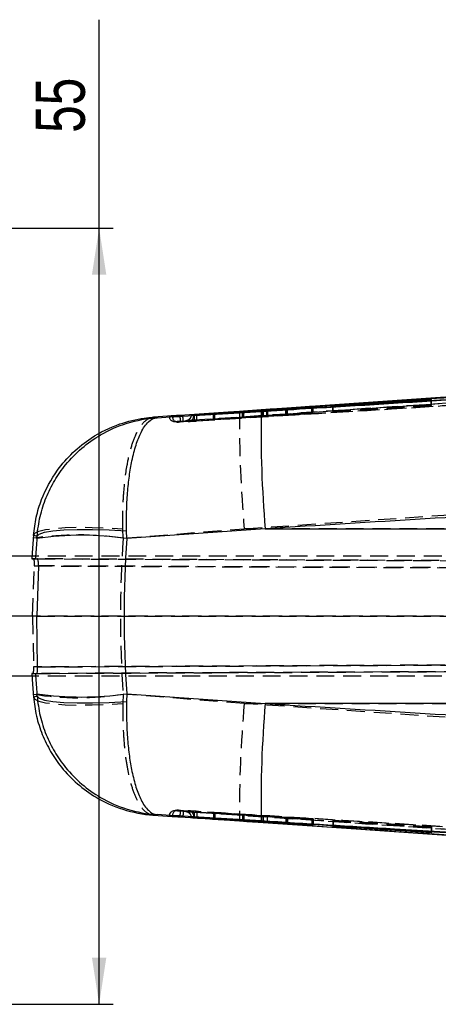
# Model space of a CAD drawing. Extents: x 33 to 413, y 8 to 289.
# Tile 2 of 23: x 127 to 157, y 26 to 96. Entities that reach past the tile are written whole.
import ezdxf

# ---------------------------------------------------------------- set-up
doc = ezdxf.new("R2010")
doc.units = 0
doc.linetypes.add('HIDDEN', pattern=[1.905, 1.27, -0.635])
doc.layers.get('0').update_dxf_attribs({"linetype": 'CONTINUOUS'})
doc.styles.add('SLDTEXTSTYLE0', font='TXT', dxfattribs={"width": 0.75})
doc.dimstyles.new('SLDDIMSTYLE5', dxfattribs={"dimtxt": 3.5, "dimasz": 3.302, "dimexe": 0, "dimexo": 0.0625, "dimgap": 0.875, "dimtad": 1, "dimdec": 1, "dimrnd": 1e-09, "dimzin": 12, "dimtxsty": 'SLDTEXTSTYLE0', "dimsah": 1, "dimcen": 0.09, "dimazin": 3, "dimtfac": 1, "dimtofl": 0, "dimtmove": 0, "dimatfit": 3, "dimtolj": 1, "dimtzin": 12})

# ---------------------------------------------------------------- blocks, each defined once
blk = doc.blocks.new('_D_9')
at = {"color": 179, "linetype": 'CONTINUOUS'}
for p, q in [((133.032, 81.092), (133.032, 95.851)), ((100.965, 81.092), (134.032, 81.092)), ((133.032, 26.093), (133.032, 81.092)), ((100.965, 26.093), (134.032, 26.093))]:
    blk.add_line(p, q, dxfattribs=at)
for points in [[(133.032, 81.092), (132.524, 77.79), (133.54, 77.79)], [(133.032, 26.093), (133.54, 29.395), (132.524, 29.395)]]:
    blk.add_solid(points, dxfattribs=at)
at = {"color": 179, "linetype": 'CONTINUOUS', "insert": (128.52, 87.835, 50.091), "char_height": 3.5, "attachment_point": 1, "rotation": 90, "style": 'SLDTEXTSTYLE0'}
blk.add_mtext('55', dxfattribs=at)

msp = doc.modelspace()

# ---------------------------------------------------------------- linework, layer by layer
at = {"color": 7, "linetype": 'CONTINUOUS'}
for p, q in [((157.5798, 69.096), (143.2839, 68.1228)), ((148.122, 68.4134), (144.9242, 68.1863)), ((144.9873, 68.176), (148.2078, 68.3647)), ((146.3841, 68.2748), (148.146, 68.3993)), ((148.1842, 68.3777), (146.388, 68.2721)), ((148.146, 68.3993), (148.122, 68.4134)), ((148.122, 68.3976), (148.122, 68.4134)), ((148.2078, 68.3647), (148.1842, 68.3777)), ((148.1842, 68.3633), (148.1842, 68.3777)), ((156.5825, 68.9417), (149.609, 68.4887)), ((149.609, 68.4887), (149.6298, 68.4759)), ((149.6298, 68.4759), (156.6033, 68.9245)), ((156.6033, 68.9245), (156.5825, 68.9417)), ((156.5825, 68.9231), (156.5825, 68.9417)), ((138.2146, 67.7784), (136.892, 67.6884)), ((137.1401, 67.6522), (138.4082, 67.7302)), ((139.5514, 67.8354), (139.5446, 67.7956)), ((139.5513, 67.8618), (139.5513, 67.8618)), ((139.7542, 67.8192), (139.5514, 67.8618)), ((139.5514, 67.8618), (139.5514, 67.8354)), ((139.5514, 67.8354), (139.5514, 67.8354)), ((139.7343, 67.8751), (139.7537, 67.8764)), ((139.9525, 67.8291), (139.9522, 67.829)), ((139.9525, 67.8307), (139.9525, 67.8291)), ((144.6226, 68.1667), (141.1459, 67.954)), ((141.1459, 67.954), (141.1704, 67.9453)), ((141.1704, 67.9453), (143.1914, 68.0685)), ((143.1958, 68.0663), (141.2121, 67.931)), ((141.2121, 67.931), (141.2375, 67.9226)), ((141.2375, 67.9226), (144.6855, 68.1567)), ((143.2839, 68.1228), (142.9799, 68.102)), ((143.2939, 68.0622), (143.2939, 68.0736)), ((143.2971, 68.0624), (143.2971, 68.0739)), ((146.2852, 68.267), (146.2852, 68.2521)), ((146.388, 68.2581), (146.388, 68.2721)), ((128.3757, 59.3177), (128.3593, 59.1145)), ((134.9878, 59.0917), (134.9767, 59.6285)), ((144.8088, 59.7851), (134.9878, 59.0917)), ((144.8088, 59.7851), (202.9569, 59.7851)), ((128.6143, 59.0917), (128.6271, 59.2571)), ((128.5866, 57.8427), (126.5323, 57.8427)), ((128.5999, 57.6539), (128.645, 57.6537)), ((128.7315, 57.1533), (128.6224, 53.5927)), ((128.6702, 53.5927), (126.5323, 53.5927)), ((128.6694, 49.9969), (128.6224, 53.5927)), ((128.585, 49.5314), (128.6003, 49.5315)), ((128.5866, 49.3427), (126.5323, 49.3427)), ((128.3593, 48.0709), (128.3757, 47.8677)), ((128.6271, 47.9283), (128.6143, 48.0936)), ((134.9878, 48.0936), (134.9767, 47.5569)), ((134.9878, 48.0936), (144.8088, 47.4003)), ((202.9569, 47.4003), (144.8088, 47.4003)), ((136.892, 39.497), (138.2146, 39.407)), ((138.4082, 39.4552), (137.1401, 39.5332)), ((139.5446, 39.3898), (139.5514, 39.35)), ((139.5513, 39.3236), (139.5513, 39.3235)), ((139.7542, 39.3661), (139.5514, 39.3236)), ((139.5514, 39.35), (139.5514, 39.3236)), ((139.5514, 39.35), (139.5514, 39.35)), ((139.7343, 39.3103), (139.7537, 39.3089)), ((139.9522, 39.3564), (139.9525, 39.3563)), ((139.9525, 39.3563), (139.9525, 39.3547)), ((141.1444, 39.2314), (141.1705, 39.2403)), ((144.6582, 39.0165), (141.1444, 39.2314)), ((141.1705, 39.2403), (143.1912, 39.1172)), ((141.2135, 39.2546), (141.2387, 39.2626)), ((143.1973, 39.1192), (141.2135, 39.2546)), ((141.2387, 39.2626), (144.6504, 39.0311)), ((142.9799, 39.0833), (143.2839, 39.0626)), ((143.1973, 39.1297), (143.1973, 39.1192)), ((143.2977, 39.1118), (143.2977, 39.1229)), ((143.2839, 39.0626), (157.5798, 38.0894)), ((144.9519, 39.0117), (148.2095, 38.8208)), ((148.121, 38.7723), (144.96, 38.9968)), ((146.2852, 38.9336), (146.2852, 38.9182)), ((146.287, 38.9334), (146.287, 38.9185)), ((146.287, 38.9185), (146.2872, 38.9182)), ((146.3827, 38.9106), (148.1453, 38.786)), ((146.3892, 38.9275), (146.3892, 38.9131)), ((148.1847, 38.8076), (146.3892, 38.9131)), ((148.121, 38.7877), (148.121, 38.7723)), ((148.1453, 38.786), (148.121, 38.7723)), ((148.1847, 38.8222), (148.1847, 38.8076)), ((148.2095, 38.8208), (148.1847, 38.8076)), ((149.6086, 38.6966), (149.63, 38.7093)), ((156.5821, 38.2436), (149.6086, 38.6966)), ((149.63, 38.7093), (156.6035, 38.2608)), ((150.5759, 38.565), (185.6646, 36.1731)), ((156.5821, 38.2622), (156.5821, 38.2436)), ((156.6035, 38.2608), (156.5821, 38.2436))]:
    msp.add_line(p, q, dxfattribs=at)
at = {"color": 7, "linetype": 'HIDDEN'}
for p, q in [((148.122, 68.0063), (148.122, 68.3976)), ((148.146, 67.9921), (148.146, 68.3993)), ((148.1842, 67.97), (148.1842, 68.3633)), ((148.2078, 67.9567), (148.2078, 68.3647)), ((156.5825, 68.5329), (149.609, 68.0811)), ((149.609, 68.0811), (149.609, 68.4887)), ((149.6298, 68.0681), (156.6033, 68.5153)), ((149.6298, 68.0681), (149.6298, 68.4759)), ((156.5825, 68.5329), (156.5825, 68.9231)), ((156.6033, 68.5153), (156.5825, 68.5329)), ((156.6033, 68.5153), (156.6033, 68.9245)), ((139.5513, 67.8618), (139.5513, 67.8355)), ((139.7542, 67.7947), (139.7016, 67.8053)), ((139.7542, 67.8085), (139.7542, 67.7947)), ((141.1459, 67.5485), (141.1459, 67.954)), ((144.6226, 67.7603), (141.1459, 67.5485)), ((141.1704, 67.5399), (141.1704, 67.9453)), ((141.2121, 67.5255), (141.2121, 67.931)), ((141.2375, 67.5168), (141.2375, 67.9226)), ((141.2375, 67.5168), (144.6855, 67.7501)), ((143.1914, 67.6624), (143.1914, 68.0685)), ((143.1958, 67.6603), (143.1958, 68.0555)), ((143.2939, 67.6675), (143.2939, 68.0622)), ((143.2971, 67.6678), (143.2971, 68.0624)), ((144.6226, 67.7603), (144.6226, 68.1524)), ((144.6855, 67.7501), (144.6855, 68.1567)), ((144.9242, 67.7798), (144.9242, 68.1863)), ((148.122, 68.0063), (144.9242, 67.7798)), ((144.9873, 67.7694), (144.9873, 68.176)), ((144.9873, 67.7694), (148.2078, 67.9567)), ((146.2852, 68.2521), (146.2852, 67.8601)), ((146.2864, 67.8603), (146.2864, 68.2672)), ((146.3841, 67.8679), (146.3841, 68.2748)), ((146.3841, 67.8679), (148.146, 67.9921)), ((146.388, 67.8652), (146.388, 68.2581)), ((148.1842, 67.97), (146.388, 67.8652)), ((148.146, 67.9921), (148.122, 68.0063)), ((148.2078, 67.9567), (148.1842, 67.97)), ((149.609, 68.0811), (149.6298, 68.0681)), ((138.3128, 67.3926), (138.5511, 67.3508)), ((141.1459, 67.5485), (141.1704, 67.5399)), ((141.1704, 67.5399), (143.1914, 67.6624)), ((143.1958, 67.6603), (141.2121, 67.5255)), ((141.2121, 67.5255), (141.2375, 67.5168)), ((134.7383, 59.1145), (134.7223, 59.7734)), ((134.7383, 59.1145), (143.3287, 59.7851)), ((186.0818, 59.7851), (143.3287, 59.7851)), ((128.354, 57.6537), (128.2595, 57.6542)), ((128.2595, 57.6542), (128.5184, 57.6542)), ((231.4342, 57.2039), (128.354, 57.6537)), ((128.5184, 57.6542), (128.5999, 57.6539)), ((193.5269, 57.8427), (128.5866, 57.8427)), ((128.645, 57.6537), (215.4698, 57.2748)), ((128.3175, 53.5927), (128.4269, 57.1533)), ((128.4269, 57.1533), (231.7448, 56.7025)), ((215.5891, 56.7743), (128.7315, 57.1533)), ((128.3175, 53.5927), (128.3716, 49.9969)), ((231.7448, 53.5769), (128.3175, 53.5927)), ((128.6224, 53.5927), (215.5891, 53.5794)), ((193.5269, 53.5927), (128.6702, 53.5927)), ((231.8486, 50.4484), (128.3716, 49.9969)), ((128.6694, 49.9969), (216.0528, 50.3782)), ((128.3159, 49.5315), (128.2595, 49.5312)), ((128.2595, 49.5312), (128.5184, 49.5312)), ((128.3159, 49.5315), (231.5387, 49.9819)), ((128.5184, 49.5312), (128.585, 49.5314)), ((215.9338, 49.9126), (128.6003, 49.5315)), ((193.5269, 49.3427), (128.5866, 49.3427)), ((134.7383, 48.0709), (134.7223, 47.412)), ((143.3287, 47.4003), (134.7383, 48.0709)), ((143.3287, 47.4003), (186.0818, 47.4003)), ((138.5553, 39.8368), (138.308, 39.789)), ((138.4208, 39.8014), (138.6526, 39.8442)), ((139.5513, 39.3499), (139.5513, 39.3236)), ((139.7016, 39.3801), (139.7542, 39.3906)), ((139.7542, 39.3906), (139.7542, 39.3769)), ((141.1705, 39.6454), (141.1444, 39.6367)), ((141.1444, 39.6367), (144.6582, 39.4217)), ((141.1444, 39.6367), (141.1444, 39.2314)), ((143.1912, 39.5223), (141.1705, 39.6454)), ((141.1705, 39.6454), (141.1705, 39.2403)), ((141.2387, 39.668), (141.2135, 39.6597)), ((141.2135, 39.6597), (143.1973, 39.5244)), ((141.2135, 39.6597), (141.2135, 39.2546)), ((144.6504, 39.4363), (141.2387, 39.668)), ((141.2387, 39.668), (141.2387, 39.2626)), ((143.1912, 39.5223), (143.1912, 39.1172)), ((143.1973, 39.5244), (143.1973, 39.1297)), ((143.2934, 39.5167), (143.2934, 39.1115)), ((143.2977, 39.1229), (143.2977, 39.5169)), ((144.6504, 39.4363), (144.6504, 39.0311)), ((144.6582, 39.4217), (144.6582, 39.0165)), ((148.2095, 39.2263), (144.9519, 39.417)), ((144.9519, 39.417), (144.9519, 39.0117)), ((144.96, 39.4021), (148.121, 39.1779)), ((144.96, 39.4021), (144.96, 39.0112)), ((146.2852, 39.3236), (146.2852, 38.9336)), ((146.287, 39.3238), (146.287, 38.9334)), ((148.1453, 39.1914), (146.3827, 39.3159)), ((146.3827, 39.3159), (146.3827, 38.9106)), ((146.3892, 39.3184), (148.1847, 39.2131)), ((146.3892, 39.3184), (146.3892, 38.9275)), ((148.121, 39.1779), (148.1453, 39.1914)), ((148.121, 39.1779), (148.121, 38.7877)), ((148.1453, 39.1914), (148.1453, 38.786)), ((148.1847, 39.2131), (148.2095, 39.2263)), ((148.1847, 39.2131), (148.1847, 38.8222)), ((148.2095, 39.2263), (148.2095, 38.8208)), ((149.63, 39.1148), (149.6086, 39.1021)), ((149.6086, 39.1021), (156.5821, 38.6494)), ((149.6086, 39.1021), (149.6086, 38.6966)), ((156.6035, 38.6667), (149.63, 39.1148)), ((149.63, 39.1148), (149.63, 38.7093)), ((156.5821, 38.6494), (156.6035, 38.6667)), ((156.5821, 38.6494), (156.5821, 38.2622)), ((156.6035, 38.6667), (156.6035, 38.2608))]:
    msp.add_line(p, q, dxfattribs=at)
at = {"color": 8, "linetype": 'CONTINUOUS'}
for p, q in [((139.7016, 67.8053), (139.5514, 67.8354)), ((139.7542, 67.8192), (139.7542, 67.8085)), ((143.1958, 68.0555), (143.1958, 68.0663)), ((144.6226, 68.1524), (144.6226, 68.1667)), ((139.5514, 39.35), (139.7016, 39.3801)), ((139.7542, 39.3769), (139.7542, 39.3661)), ((144.96, 39.0112), (144.96, 38.9968))]:
    msp.add_line(p, q, dxfattribs=at)
at = {"color": 7, "linetype": 'CONTINUOUS', "flags": 128}
for points in [[(185.6647, 71.0116), (178.5762, 70.5278), (150.5895, 68.6221)], [(142.9799, 68.102), (142.1801, 68.0474), (138.755, 67.8135)], [(138.975, 67.7606), (139.7429, 67.8078), (142.9838, 68.0071), (144.5233, 68.1017)], [(128.6271, 59.2571), (128.773, 59.411), (129.1483, 59.5407), (129.7396, 59.6415), (130.5258, 59.7098), (131.4788, 59.7432), (132.5647, 59.7405), (133.7446, 59.7018), (134.9767, 59.6285)], [(128.6271, 47.9283), (128.773, 47.7743), (129.1483, 47.6447), (129.7396, 47.5439), (130.5258, 47.4756), (131.4788, 47.4422), (132.5647, 47.4448), (133.7446, 47.4836), (134.9767, 47.5569)], [(138.755, 39.3718), (139.5169, 39.3198), (142.9799, 39.0833)], [(144.5233, 39.0836), (143.7304, 39.1323), (140.4896, 39.3316), (138.9755, 39.4248)], [(143.2839, 39.0626), (173.192, 37.0364), (188.8581, 35.9772)]]:
    msp.add_lwpolyline(points, dxfattribs=at)
at = {"color": 7, "linetype": 'HIDDEN', "flags": 128}
for points in [[(143.3287, 59.7851), (158.5502, 60.8215), (186.0869, 62.6989)], [(128.3757, 59.3177), (128.4706, 59.4747), (128.754, 59.6117), (129.2175, 59.7247), (129.8478, 59.8104), (130.6265, 59.8663), (131.531, 59.8908), (132.5349, 59.8832), (133.6091, 59.8437), (134.7223, 59.7734)], [(128.3757, 47.8677), (128.4706, 47.7106), (128.754, 47.5736), (129.2175, 47.4606), (129.8478, 47.3749), (130.6265, 47.319), (131.531, 47.2945), (132.5349, 47.3022), (133.6091, 47.3417), (134.7223, 47.412)], [(186.0869, 44.4865), (158.5502, 46.3639), (143.3287, 47.4003)]]:
    msp.add_lwpolyline(points, dxfattribs=at)
at = {"color": 7, "linetype": 'HIDDEN'}
for centre, radius, start, end in [((138.3933, 67.789), 0.4059, 183.998161, 273.87509), ((138.6276, 67.7463), 0.4059, 183.643134, 273.538391), ((139.3482, 67.7947), 0.406, 273.570158, 0.003796), ((229.3774, 67.5595), 86.3992, 179.640253, 185.162622), ((131.5488, 37.7884), 21.5633, 81.493994, 98.506006), ((131.5488, 67.6708), 19.8578, 260.757311, 279.242689), ((229.3774, 39.6258), 86.3992, 174.837378, 180.359747), ((138.3933, 39.3964), 0.4059, 86.127564, 176.001285), ((138.6276, 39.4391), 0.4059, 86.462208, 176.357957), ((139.3482, 39.3906), 0.406, 0.000698, 86.434165)]:
    msp.add_arc(centre, radius, start, end, dxfattribs=at)
at = {"color": 7, "linetype": 'CONTINUOUS'}
for centre, radius, start, end in [((229.9545, 66.8709), 85.4401, 179.174601, 184.757209), ((131.801, 37.3073), 22.0163, 81.677496, 98.322504), ((131.801, 69.8781), 22.0163, 261.677496, 278.322504), ((229.9545, 40.3144), 85.4401, 175.242791, 180.825399)]:
    msp.add_arc(centre, radius, start, end, dxfattribs=at)
for centre, major_axis, ratio, start_param, end_param in [((199.9882, 53.5927), (71.8462, 0), 0.9889184, 3.0637973, 3.0817399), ((198.6667, 53.5927), (0, 71.05), 0.8989515, 1.4933218, 1.6482708), ((199.9882, 53.5927), (71.8462, 0), 0.9889184, 3.2014454, 3.219388)]:
    msp.add_ellipse(centre, major_axis=major_axis, ratio=ratio, start_param=start_param, end_param=end_param, dxfattribs=at)
at = {"color": 8, "linetype": 'CONTINUOUS'}
for start_param, end_param in [(1.4933218, 1.5109436), (1.6306491, 1.6482708)]:
    msp.add_ellipse((198.6667, 53.5927), major_axis=(0, 71.05), ratio=0.9889257, start_param=start_param, end_param=end_param, dxfattribs=at)
at = {"color": 7, "linetype": 'HIDDEN'}
for centre, major_axis, ratio, start_param, end_param in [((199.9882, 53.5927), (0, 71.05), 0.921152, 1.493001, 1.6485916), ((199.9882, 53.5927), (71.8462, 0), 0.9889184, 3.0817399, 3.0843977), ((198.6667, 53.5927), (0, 71.05), 0.9889257, 1.5109436, 1.5136014), ((199.9882, 53.5927), (71.8462, 0), 0.9889184, 3.1987876, 3.2014454), ((198.6667, 53.5927), (0, 71.05), 0.9889257, 1.6279913, 1.6306491)]:
    msp.add_ellipse(centre, major_axis=major_axis, ratio=ratio, start_param=start_param, end_param=end_param, dxfattribs=at)
at = {"color": 7, "linetype": 'CONTINUOUS'}
for points, knots in [([(195.2147, 71.2329), (186.0042, 70.6687), (167.583, 69.5404), (149.1626, 68.4006), (139.9525, 67.8307)], [0, 0, 0, 0, 0.5, 1, 1, 1, 1]), ([(195.2139, 71.2237), (185.9954, 70.6602), (167.5745, 69.5343), (149.1545, 68.3972), (139.9525, 67.8291)], [0, 0, 0, 0, 0.5004367, 1, 1, 1, 1]), ([(188.8581, 71.2082), (183.6361, 70.8553), (168.4446, 69.8285), (153.2532, 68.7986), (143.2839, 68.1228)], [0, 0, 0, 0, 0.3437488, 1, 1, 1, 1]), ([(144.5233, 68.1017), (144.7587, 68.1162), (146.0743, 68.197), (151.0136, 68.5003), (168.1445, 69.5506), (184.1958, 70.5266), (196.6232, 71.2823)], [0, 0, 0, 0, 0.0135521, 0.0757581, 0.284419, 1, 1, 1, 1]), ([(139.7537, 67.8764), (139.9263, 67.888), (141.1791, 67.9724), (146.7525, 68.3478), (162.7941, 69.4276), (177.7556, 70.4325), (188.3963, 71.1472)], [0, 0, 0, 0, 0.01064376, 0.07726344, 0.3437422, 1, 1, 1, 1]), ([(128.3757, 59.3177), (128.4293, 59.7495), (128.5365, 60.6132), (129.0333, 62.2051), (129.8889, 63.7879), (131.144, 65.2145), (132.6082, 66.3798), (134.3303, 67.2227), (135.8571, 67.5886), (136.6645, 67.673), (136.8856, 67.688), (136.892, 67.6884)], [0, 0, 0, 0, 0.09858673, 0.19717957, 0.37802715, 0.50556706, 0.63313275, 0.8099464, 0.94808807, 0.9985109, 1, 1, 1, 1]), ([(136.892, 67.6884), (136.9334, 67.6821), (137.0174, 67.6693), (137.0988, 67.6579), (137.1401, 67.6522)], [0, 0, 0, 0, 0.4929024, 1, 1, 1, 1]), ([(138.2146, 67.7784), (138.1712, 67.7752), (138.0714, 67.7679), (137.9977, 67.7621), (137.9909, 67.7611), (137.9884, 67.7607)], [0, 0, 0, 0, 0.3244149, 0.746739, 1, 1, 1, 1]), ([(137.9884, 67.7607), (137.9924, 67.7599), (138.0144, 67.7559), (138.0934, 67.7418), (138.1667, 67.7297), (138.2224, 67.7205)], [0, 0, 0, 0, 0.0504946, 0.2767381, 1, 1, 1, 1]), ([(138.755, 67.8135), (138.6528, 67.8068), (138.4635, 67.7944), (138.2922, 67.7839), (138.2224, 67.7789), (138.2146, 67.7784)], [0, 0, 0, 0, 0.5106833, 0.9454036, 1, 1, 1, 1]), ([(138.2225, 67.7205), (138.2326, 67.7208), (138.2528, 67.7214), (138.3483, 67.7268), (138.4067, 67.7301), (138.4082, 67.7302)], [0, 0, 0, 0, 0.4910476, 0.9868589, 1, 1, 1, 1]), ([(138.4082, 67.7302), (138.4221, 67.731), (138.4938, 67.735), (138.6567, 67.7427), (138.8468, 67.7528), (138.9541, 67.7593), (138.975, 67.7606)], [0, 0, 0, 0, 0.0968362, 0.4995131, 0.9028961, 1, 1, 1, 1]), ([(139.5514, 67.8618), (139.5534, 67.8621), (139.5576, 67.8626), (139.5925, 67.8652), (139.6443, 67.8689), (139.6953, 67.8725), (139.7262, 67.8745), (139.7343, 67.8751)], [0, 0, 0, 0, 0.2297658, 0.4595428, 0.6889844, 0.9178229, 1, 1, 1, 1]), ([(139.9525, 67.8307), (139.9297, 67.8293), (139.884, 67.8265), (139.824, 67.8229), (139.7793, 67.8204), (139.7577, 67.8192), (139.7551, 67.8192), (139.7542, 67.8192)], [0, 0, 0, 0, 0.2211255, 0.4422438, 0.6636538, 0.8855587, 1, 1, 1, 1]), ([(143.1914, 68.0685), (143.2132, 68.0698), (143.2568, 68.0724), (143.2926, 68.0742), (143.2995, 68.0742), (143.2948, 68.0737), (143.2939, 68.0736)], [0, 0, 0, 0, 0.30893884, 0.61790931, 0.92604215, 1, 1, 1, 1]), ([(143.2939, 68.0736), (143.2863, 68.073), (143.2712, 68.0717), (143.2291, 68.0686), (143.2012, 68.0667), (143.1958, 68.0663)], [0, 0, 0, 0, 0.4459248, 0.8918409, 1, 1, 1, 1]), ([(144.9242, 68.1863), (144.8995, 68.1846), (144.8502, 68.1812), (144.763, 68.1755), (144.684, 68.1704), (144.6411, 68.1678), (144.6226, 68.1667)], [0, 0, 0, 0, 0.2662565, 0.5325101, 0.7989096, 1, 1, 1, 1]), ([(144.6855, 68.1567), (144.71, 68.1583), (144.7589, 68.1617), (144.8457, 68.1673), (144.9251, 68.1723), (144.9685, 68.1749), (144.9873, 68.176)], [0, 0, 0, 0, 0.2653059, 0.5306073, 0.7960684, 1, 1, 1, 1]), ([(146.388, 68.2721), (146.3716, 68.2712), (146.3332, 68.2689), (146.295, 68.267), (146.2834, 68.2667), (146.2859, 68.2671), (146.2864, 68.2672)], [0, 0, 0, 0, 0.2493025, 0.5814106, 0.9134095, 1, 1, 1, 1]), ([(146.2864, 68.2672), (146.2922, 68.2678), (146.304, 68.269), (146.3453, 68.2721), (146.3757, 68.2742), (146.3841, 68.2748)], [0, 0, 0, 0, 0.4195652, 0.8391011, 1, 1, 1, 1]), ([(128.6271, 59.2571), (128.6858, 59.725), (128.8032, 60.6607), (129.2413, 61.992), (129.8537, 63.2253), (130.6882, 64.4209), (131.7751, 65.5281), (133.229, 66.5618), (135.0214, 67.3485), (136.4139, 67.6063), (137.1337, 67.6518), (137.1401, 67.6522)], [0, 0, 0, 0, 0.106349, 0.2127061, 0.3159321, 0.419169, 0.5453591, 0.6715723, 0.8308994, 0.9985167, 1, 1, 1, 1]), ([(134.9767, 59.6285), (134.9738, 60.0927), (134.9681, 61.0213), (135.0405, 62.3312), (135.1689, 63.5361), (135.3648, 64.6944), (135.6395, 65.7541), (136.0264, 66.7253), (136.5244, 67.4364), (136.9266, 67.6362), (137.1382, 67.652), (137.1401, 67.6522)], [0, 0, 0, 0, 0.10634956, 0.21270721, 0.31593326, 0.41917031, 0.54536031, 0.67157338, 0.83090046, 0.99851656, 1, 1, 1, 1]), ([(198.869, 63.0841), (188.4164, 62.4493), (170.3961, 61.3547), (152.3764, 60.2493), (144.8088, 59.7851)], [0, 0, 0, 0, 0.5800413, 1, 1, 1, 1]), ([(128.6271, 59.2571), (128.5848, 59.2664), (128.5009, 59.2849), (128.4172, 59.3068), (128.3757, 59.3177)], [0, 0, 0, 0, 0.5038687, 1, 1, 1, 1]), ([(128.7315, 57.1533), (128.7315, 57.1535), (128.7315, 57.154), (128.7317, 57.1565), (128.7322, 57.1662), (128.7343, 57.2051), (128.7362, 57.2962), (128.7295, 57.4265), (128.7089, 57.5498), (128.6792, 57.6363), (128.6566, 57.6478), (128.645, 57.6537)], [0, 0, 0, 0, 0.0004407, 0.0022036, 0.0092549, 0.037467, 0.1507674, 0.3576798, 0.5652136, 0.7772958, 1, 1, 1, 1]), ([(128.6003, 49.5315), (128.6094, 49.5371), (128.6276, 49.5485), (128.6521, 49.6361), (128.6685, 49.7647), (128.6728, 49.894), (128.6702, 49.9732), (128.6694, 49.9969)], [0, 0, 0, 0, 0.2277149, 0.4554671, 0.6819324, 0.9046864, 1, 1, 1, 1]), ([(128.3757, 47.8677), (128.4172, 47.8786), (128.5009, 47.9005), (128.5848, 47.919), (128.6271, 47.9283)], [0, 0, 0, 0, 0.4961313, 1, 1, 1, 1]), ([(128.3757, 47.8677), (128.4329, 47.4148), (128.5472, 46.5089), (128.9695, 45.2073), (129.5657, 43.988), (130.3891, 42.7919), (131.4656, 41.6799), (132.9205, 40.6284), (134.7321, 39.8175), (136.1511, 39.5471), (136.8856, 39.4974), (136.892, 39.497)], [0, 0, 0, 0, 0.1034006, 0.2068087, 0.3097971, 0.4127969, 0.5390385, 0.6653037, 0.8275778, 0.9985113, 1, 1, 1, 1]), ([(128.6271, 47.9283), (128.6858, 47.4604), (128.8032, 46.5246), (129.2413, 45.1934), (129.8537, 43.9601), (130.6882, 42.7644), (131.7751, 41.6572), (133.229, 40.6236), (135.0214, 39.8369), (136.4139, 39.5791), (137.1337, 39.5336), (137.1401, 39.5332)], [0, 0, 0, 0, 0.106349, 0.2127061, 0.3159321, 0.419169, 0.5453591, 0.6715723, 0.8308994, 0.9985167, 1, 1, 1, 1]), ([(134.9767, 47.5569), (134.9737, 47.0984), (134.9676, 46.1695), (135.0398, 44.8645), (135.1679, 43.653), (135.3629, 42.5019), (135.6373, 41.4352), (136.0243, 40.4638), (136.5243, 39.7488), (136.9266, 39.5492), (137.1382, 39.5333), (137.1401, 39.5332)], [0, 0, 0, 0, 0.1050038, 0.2127095, 0.3147631, 0.4191729, 0.5433562, 0.6715834, 0.8309056, 0.9985166, 1, 1, 1, 1]), ([(144.8088, 47.4003), (152.3764, 46.936), (170.3961, 45.8306), (188.4164, 44.7361), (198.869, 44.1012)], [0, 0, 0, 0, 0.4199587, 1, 1, 1, 1]), ([(137.1401, 39.5332), (137.0988, 39.5274), (137.0174, 39.5161), (136.9334, 39.5033), (136.892, 39.497)], [0, 0, 0, 0, 0.5070976, 1, 1, 1, 1]), ([(137.9884, 39.4247), (137.9929, 39.4255), (138.0153, 39.4296), (138.0944, 39.4437), (138.1671, 39.4557), (138.2225, 39.4649)], [0, 0, 0, 0, 0.0565615, 0.2828077, 1, 1, 1, 1]), ([(138.2146, 39.407), (138.1712, 39.4102), (138.0714, 39.4174), (137.9976, 39.4233), (137.9909, 39.4243), (137.9884, 39.4247)], [0, 0, 0, 0, 0.3243249, 0.7465319, 1, 1, 1, 1]), ([(138.2146, 39.407), (138.2672, 39.4035), (138.386, 39.3954), (138.5803, 39.3836), (138.7109, 39.3748), (138.755, 39.3718)], [0, 0, 0, 0, 0.3449917, 0.778733, 1, 1, 1, 1]), ([(138.2225, 39.4649), (138.2325, 39.4645), (138.2526, 39.4639), (138.3472, 39.4587), (138.4057, 39.4553), (138.4082, 39.4552)], [0, 0, 0, 0, 0.4890733, 0.9781502, 1, 1, 1, 1]), ([(138.9755, 39.4248), (138.8931, 39.4296), (138.7241, 39.4395), (138.5313, 39.4485), (138.4398, 39.4534), (138.4082, 39.4552)], [0, 0, 0, 0, 0.38413444, 0.78719243, 1, 1, 1, 1]), ([(139.5514, 39.3236), (139.5534, 39.3233), (139.5576, 39.3228), (139.5925, 39.3202), (139.6443, 39.3164), (139.6953, 39.3129), (139.7262, 39.3108), (139.7343, 39.3103)], [0, 0, 0, 0, 0.2297658, 0.4595428, 0.6889844, 0.9178229, 1, 1, 1, 1]), ([(139.7537, 39.3089), (139.9263, 39.2973), (141.1791, 39.2129), (146.7525, 38.8376), (162.7941, 37.7578), (177.7556, 36.7528), (188.3963, 36.0381)], [0, 0, 0, 0, 0.01064376, 0.07726344, 0.3437422, 1, 1, 1, 1]), ([(139.9525, 39.3547), (139.9297, 39.3561), (139.884, 39.3589), (139.824, 39.3625), (139.7793, 39.365), (139.7577, 39.3661), (139.7551, 39.3661), (139.7542, 39.3661)], [0, 0, 0, 0, 0.2211252, 0.4422432, 0.6636529, 0.8855576, 1, 1, 1, 1]), ([(139.9525, 39.3563), (149.1545, 38.7882), (167.5745, 37.6511), (185.9954, 36.5252), (195.2139, 35.9617)], [0, 0, 0, 0, 0.49956328, 1, 1, 1, 1]), ([(195.2147, 35.9524), (186.0042, 36.5166), (167.583, 37.6449), (149.1626, 38.7848), (139.9525, 39.3547)], [0, 0, 0, 0, 0.5, 1, 1, 1, 1]), ([(143.1912, 39.1172), (143.213, 39.1159), (143.2565, 39.1133), (143.2842, 39.1119), (143.2919, 39.1116), (143.2934, 39.1115)], [0, 0, 0, 0, 0.4462329, 0.8925004, 1, 1, 1, 1]), ([(143.294, 39.1118), (143.2948, 39.1118), (143.2973, 39.1119), (143.2702, 39.114), (143.2309, 39.1169), (143.2029, 39.1188), (143.1973, 39.1192)], [0, 0, 0, 0, 0.1700954, 0.5385922, 0.9076816, 1, 1, 1, 1]), ([(196.6232, 35.903), (196.3706, 35.9184), (195.0377, 35.9992), (189.3834, 36.3425), (175.426, 37.1914), (159.3923, 38.1707), (147.6801, 38.8898), (144.5233, 39.0836)], [0, 0, 0, 0, 0.0145447, 0.0767507, 0.3255745, 0.8182256, 1, 1, 1, 1]), ([(144.6504, 39.0311), (144.6749, 39.0294), (144.7239, 39.0261), (144.811, 39.0204), (144.8902, 39.0154), (144.9333, 39.0128), (144.9519, 39.0117)], [0, 0, 0, 0, 0.266233, 0.5324567, 0.7988445, 1, 1, 1, 1]), ([(144.96, 38.9968), (144.9355, 38.9985), (144.8864, 39.0019), (144.7995, 39.0076), (144.7201, 39.0127), (144.677, 39.0153), (144.6582, 39.0165)], [0, 0, 0, 0, 0.2653295, 0.5306492, 0.7961297, 1, 1, 1, 1]), ([(146.3892, 38.9131), (146.3676, 38.9144), (146.3245, 38.9169), (146.2956, 38.9183), (146.2889, 38.9184), (146.287, 38.9185)], [0, 0, 0, 0, 0.4198922, 0.8398148, 1, 1, 1, 1]), ([(146.2875, 38.918), (146.2943, 38.9173), (146.3078, 38.916), (146.349, 38.913), (146.3769, 38.911), (146.3827, 38.9106)], [0, 0, 0, 0, 0.4414986, 0.883128, 1, 1, 1, 1])]:
    msp.add_open_spline(points, degree=3, knots=knots, dxfattribs=at)
at = {"color": 7, "linetype": 'HIDDEN'}
for points, knots in [([(138.7863, 67.4104), (147.0188, 67.9688), (158.4976, 68.7474), (175.1985, 69.8778), (183.667, 70.4503), (188.8891, 70.8033)], [0, 0, 0, 0, 0.49293774, 0.68732065, 1, 1, 1, 1]), ([(196.6576, 70.8884), (186.2679, 70.2558), (167.0519, 69.086), (147.8368, 67.9045), (139.0109, 67.3619)], [0, 0, 0, 0, 0.54067991, 1, 1, 1, 1]), ([(188.4195, 70.7531), (180.3123, 70.2074), (172.1958, 69.6611), (155.9817, 68.5677), (147.8746, 68.0205), (139.7769, 67.474)], [0, 0, 0, 0, 0.4999999, 0.5005763, 1, 1, 1, 1]), ([(139.9665, 67.4238), (149.1687, 67.9919), (167.5893, 69.1291), (186.0108, 70.2551), (195.2296, 70.8186)], [0, 0, 0, 0, 0.4995615, 1, 1, 1, 1]), ([(134.7223, 59.7734), (134.7179, 60.1965), (134.709, 61.0521), (134.7832, 62.6139), (134.9657, 64.1441), (135.275, 65.5067), (135.6612, 66.5949), (136.1422, 67.3529), (136.5849, 67.6408), (136.8242, 67.6845), (136.8901, 67.6883), (136.892, 67.6884)], [0, 0, 0, 0, 0.0975211, 0.1971815, 0.3780251, 0.503496, 0.6331418, 0.8099515, 0.9480895, 0.9985108, 1, 1, 1, 1]), ([(138.755, 67.8135), (138.7581, 67.7686), (138.7643, 67.6782), (138.7732, 67.5574), (138.7805, 67.4649), (138.7849, 67.4171), (138.7859, 67.4122), (138.7863, 67.4104)], [0, 0, 0, 0, 0.2129077, 0.4287931, 0.6446788, 0.8672082, 1, 1, 1, 1]), ([(139.0109, 67.3619), (139.0091, 67.3677), (139.0055, 67.3794), (138.996, 67.473), (138.9853, 67.6054), (138.9783, 67.7095), (138.975, 67.7606)], [0, 0, 0, 0, 0.2525372, 0.5050738, 0.7576104, 1, 1, 1, 1]), ([(139.5446, 67.7956), (139.541, 67.7636), (139.5325, 67.686), (139.4674, 67.577), (139.3618, 67.4819), (139.2549, 67.439), (139.189, 67.432), (139.1726, 67.4303)], [0, 0, 0, 0, 0.169159, 0.4094723, 0.6497876, 0.9126764, 1, 1, 1, 1]), ([(139.5514, 67.8354), (139.5517, 67.8356), (139.5529, 67.8363), (139.5715, 67.8408), (139.6159, 67.8505), (139.6739, 67.8627), (139.7154, 67.8712), (139.7343, 67.8751)], [0, 0, 0, 0, 0.0990858, 0.3273059, 0.57722884, 0.80687179, 1, 1, 1, 1]), ([(139.7537, 67.8764), (139.7572, 67.8241), (139.7641, 67.7186), (139.7722, 67.5852), (139.7772, 67.4917), (139.777, 67.4799), (139.7769, 67.474)], [0, 0, 0, 0, 0.2469813, 0.4979876, 0.7489937, 1, 1, 1, 1]), ([(139.8835, 67.8165), (139.8735, 67.8146), (139.8417, 67.8089), (139.7995, 67.8016), (139.7625, 67.7954), (139.757, 67.795), (139.7542, 67.7947)], [0, 0, 0, 0, 0.13381137, 0.42314603, 0.71176436, 1, 1, 1, 1]), ([(139.9665, 67.4238), (139.9675, 67.4302), (139.9695, 67.4429), (139.9672, 67.5367), (139.9614, 67.6703), (139.9553, 67.7761), (139.9522, 67.829)], [0, 0, 0, 0, 0.2500008, 0.5000006, 0.7500003, 1, 1, 1, 1]), ([(143.1914, 67.6624), (143.2132, 67.6637), (143.2568, 67.6663), (143.2926, 67.6681), (143.2995, 67.6682), (143.2948, 67.6676), (143.2939, 67.6675)], [0, 0, 0, 0, 0.3089384, 0.6179075, 0.9260434, 1, 1, 1, 1]), ([(143.2939, 67.6675), (143.2863, 67.6669), (143.2712, 67.6656), (143.2291, 67.6626), (143.2012, 67.6607), (143.1958, 67.6603)], [0, 0, 0, 0, 0.445932, 0.8918464, 1, 1, 1, 1]), ([(144.9242, 67.7798), (144.8995, 67.7781), (144.8502, 67.7748), (144.763, 67.769), (144.684, 67.764), (144.6411, 67.7614), (144.6226, 67.7603)], [0, 0, 0, 0, 0.2662569, 0.532499, 0.7988977, 1, 1, 1, 1]), ([(144.6855, 67.7501), (144.71, 67.7517), (144.7589, 67.755), (144.8457, 67.7607), (144.9251, 67.7656), (144.9685, 67.7682), (144.9873, 67.7694)], [0, 0, 0, 0, 0.2653064, 0.5306082, 0.7960567, 1, 1, 1, 1]), ([(146.388, 67.8652), (146.3716, 67.8642), (146.3332, 67.862), (146.295, 67.8601), (146.2834, 67.8598), (146.2859, 67.8602), (146.2864, 67.8603)], [0, 0, 0, 0, 0.2493023, 0.5814119, 0.9134125, 1, 1, 1, 1]), ([(146.2864, 67.8603), (146.2921, 67.8609), (146.3037, 67.862), (146.3447, 67.8651), (146.3754, 67.8673), (146.3841, 67.8679)], [0, 0, 0, 0, 0.4135969, 0.8330966, 1, 1, 1, 1]), ([(138.4208, 67.384), (138.4244, 67.3844), (138.4317, 67.3852), (138.4942, 67.39), (138.5875, 67.3967), (138.6908, 67.4039), (138.7593, 67.4085), (138.7863, 67.4104)], [0, 0, 0, 0, 0.2128616, 0.4300254, 0.6446826, 0.8593684, 1, 1, 1, 1]), ([(138.6526, 67.3411), (138.5778, 67.3551), (138.5029, 67.369), (138.4208, 67.384), (138.4208, 67.384)], [0, 0, 0, 0, 0.99983363, 1, 1, 1, 1]), ([(139.0109, 67.3619), (138.9893, 67.3606), (138.9266, 67.3567), (138.8275, 67.3507), (138.7326, 67.3452), (138.6672, 67.3416), (138.6575, 67.3413), (138.6526, 67.3411)], [0, 0, 0, 0, 0.1157874, 0.3372521, 0.5586613, 0.780058, 1, 1, 1, 1]), ([(139.7769, 67.474), (139.7685, 67.4734), (139.6918, 67.4682), (139.5471, 67.4583), (139.3644, 67.4454), (139.2324, 67.4357), (139.177, 67.4312), (139.1737, 67.4305), (139.1726, 67.4303)], [0, 0, 0, 0, 0.0263179, 0.241047, 0.4557994, 0.6901819, 0.9047185, 1, 1, 1, 1]), ([(139.1726, 67.4303), (139.177, 67.4294), (139.1988, 67.4246), (139.2658, 67.4104), (139.3284, 67.3982), (139.3735, 67.3895)], [0, 0, 0, 0, 0.06528756, 0.32643781, 1, 1, 1, 1]), ([(139.3735, 67.3895), (139.3818, 67.3898), (139.3984, 67.3902), (139.5075, 67.3963), (139.6652, 67.4055), (139.8286, 67.4154), (139.9316, 67.4217), (139.9665, 67.4238)], [0, 0, 0, 0, 0.2216111, 0.44320337, 0.66485177, 0.88661939, 1, 1, 1, 1]), ([(128.354, 57.6537), (128.3638, 57.648), (128.3835, 57.6366), (128.41, 57.548), (128.4277, 57.4185), (128.4328, 57.2783), (128.4285, 57.1879), (128.4269, 57.1533)], [0, 0, 0, 0, 0.2193198, 0.4386983, 0.6561228, 0.8683699, 1, 1, 1, 1]), ([(128.3716, 49.9969), (128.373, 49.9422), (128.3759, 49.8329), (128.3663, 49.6913), (128.3493, 49.5867), (128.331, 49.5375), (128.3198, 49.533), (128.3159, 49.5315)], [0, 0, 0, 0, 0.21933068, 0.43861655, 0.65939714, 0.88397518, 1, 1, 1, 1]), ([(134.7223, 47.412), (134.7179, 46.9687), (134.7091, 46.0714), (134.7746, 44.8002), (134.8962, 43.6089), (135.0867, 42.4654), (135.3581, 41.4041), (135.7469, 40.429), (136.2564, 39.7079), (136.6712, 39.5098), (136.8901, 39.4971), (136.892, 39.497)], [0, 0, 0, 0, 0.1021709, 0.2068106, 0.3086431, 0.4127994, 0.5370523, 0.6653145, 0.8275838, 0.9985112, 1, 1, 1, 1]), ([(138.7863, 39.775), (138.7593, 39.7768), (138.6908, 39.7815), (138.5875, 39.7887), (138.4942, 39.7954), (138.4317, 39.8001), (138.4244, 39.801), (138.4208, 39.8014)], [0, 0, 0, 0, 0.1406316, 0.3553174, 0.5699746, 0.7871384, 1, 1, 1, 1]), ([(138.6526, 39.8442), (138.6541, 39.8442), (138.6586, 39.8442), (138.6975, 39.8421), (138.7783, 39.8375), (138.8869, 39.8311), (138.9695, 39.826), (139.0108, 39.8235)], [0, 0, 0, 0, 0.1154185, 0.3365882, 0.5577791, 0.7789874, 1, 1, 1, 1]), ([(138.7863, 39.775), (138.7859, 39.7731), (138.7849, 39.7682), (138.7805, 39.7205), (138.7732, 39.6279), (138.7643, 39.5071), (138.7581, 39.4167), (138.755, 39.3718)], [0, 0, 0, 0, 0.1327918, 0.3553212, 0.5712069, 0.7870923, 1, 1, 1, 1]), ([(188.889, 36.3821), (180.4206, 36.9547), (164.8104, 38.0101), (148.1096, 39.1422), (139.8772, 39.7009), (138.7863, 39.775)], [0, 0, 0, 0, 0.5070623, 0.9346842, 1, 1, 1, 1]), ([(139.0112, 39.8235), (139.0094, 39.8176), (139.0057, 39.8059), (138.9962, 39.7124), (138.9854, 39.58), (138.9786, 39.4758), (138.9753, 39.4248)], [0, 0, 0, 0, 0.2525368, 0.5050743, 0.7576106, 1, 1, 1, 1]), ([(139.0108, 39.8235), (149.4, 39.1849), (168.6153, 38.0038), (187.8313, 36.8342), (196.6577, 36.297)], [0, 0, 0, 0, 0.5406791, 1, 1, 1, 1]), ([(139.3734, 39.7958), (139.3691, 39.795), (139.3472, 39.7909), (139.2802, 39.7779), (139.2177, 39.7646), (139.1726, 39.755)], [0, 0, 0, 0, 0.0653014, 0.3265071, 1, 1, 1, 1]), ([(139.9665, 39.7615), (139.9316, 39.7637), (139.8286, 39.77), (139.6652, 39.7799), (139.5075, 39.7891), (139.3979, 39.7952), (139.3816, 39.7956), (139.3734, 39.7958)], [0, 0, 0, 0, 0.1130631, 0.3342097, 0.5552373, 0.7762091, 1, 1, 1, 1]), ([(138.1044, 39.6739), (138.0919, 39.6628), (138.0441, 39.6204), (138.0008, 39.5308), (137.9964, 39.4539), (137.9947, 39.424)], [0, 0, 0, 0, 0.1786304, 0.6809956, 1, 1, 1, 1]), ([(139.1726, 39.755), (139.1742, 39.7548), (139.1788, 39.754), (139.2397, 39.7491), (139.3656, 39.7399), (139.5348, 39.7279), (139.6785, 39.718), (139.7619, 39.7124), (139.7769, 39.7114)], [0, 0, 0, 0, 0.1152015, 0.3296824, 0.5441694, 0.7380592, 0.9527146, 1, 1, 1, 1]), ([(139.1726, 39.755), (139.189, 39.7533), (139.2549, 39.7464), (139.3618, 39.7034), (139.4674, 39.6084), (139.5325, 39.4993), (139.541, 39.4218), (139.5446, 39.3898)], [0, 0, 0, 0, 0.0873241, 0.3502147, 0.5905315, 0.8308464, 1, 1, 1, 1]), ([(139.7343, 39.3103), (139.7132, 39.3146), (139.6717, 39.3231), (139.6163, 39.3348), (139.574, 39.344), (139.5535, 39.3489), (139.5519, 39.3497), (139.5514, 39.35)], [0, 0, 0, 0, 0.2153396, 0.4226818, 0.6514712, 0.8797089, 1, 1, 1, 1]), ([(139.7769, 39.7114), (139.777, 39.7055), (139.7772, 39.6937), (139.7722, 39.6001), (139.7641, 39.4667), (139.7572, 39.3613), (139.7537, 39.3089)], [0, 0, 0, 0, 0.2510063, 0.5020124, 0.7530187, 1, 1, 1, 1]), ([(139.7542, 39.3906), (139.757, 39.3904), (139.7625, 39.3899), (139.7995, 39.3838), (139.8417, 39.3765), (139.8734, 39.3707), (139.8835, 39.3689)], [0, 0, 0, 0, 0.28825001, 0.57688273, 0.86623181, 1, 1, 1, 1]), ([(139.7769, 39.7114), (147.884, 39.1641), (164.0981, 38.0695), (180.3123, 36.978), (188.4195, 36.4322)], [0, 0, 0, 0, 0.5000001, 1, 1, 1, 1]), ([(139.9665, 39.7615), (139.9675, 39.7552), (139.9695, 39.7425), (139.9672, 39.6487), (139.9614, 39.515), (139.9553, 39.4092), (139.9522, 39.3564)], [0, 0, 0, 0, 0.2500008, 0.5000006, 0.7500003, 1, 1, 1, 1]), ([(195.2296, 36.3668), (186.0108, 36.9303), (167.5893, 38.0563), (149.1687, 39.1934), (139.9665, 39.7615)], [0, 0, 0, 0, 0.5004385, 1, 1, 1, 1]), ([(143.2934, 39.5167), (143.2852, 39.5171), (143.2686, 39.5178), (143.2252, 39.5203), (143.1968, 39.522), (143.1912, 39.5223)], [0, 0, 0, 0, 0.4457204, 0.8914206, 1, 1, 1, 1]), ([(143.1973, 39.5244), (143.2186, 39.5229), (143.2612, 39.5199), (143.2949, 39.5172), (143.3001, 39.5165), (143.2945, 39.5167), (143.2934, 39.5167)], [0, 0, 0, 0, 0.30916504, 0.61837375, 0.92668166, 1, 1, 1, 1]), ([(144.9519, 39.417), (144.9269, 39.4185), (144.8769, 39.4215), (144.7895, 39.427), (144.7109, 39.4322), (144.6686, 39.4351), (144.6504, 39.4363)], [0, 0, 0, 0, 0.26605259, 0.53209971, 0.79840623, 1, 1, 1, 1]), ([(144.6582, 39.4217), (144.683, 39.4202), (144.7327, 39.4172), (144.8197, 39.4116), (144.8988, 39.4063), (144.9414, 39.4034), (144.96, 39.4021)], [0, 0, 0, 0, 0.2651312, 0.5302465, 0.7956357, 1, 1, 1, 1]), ([(146.3827, 39.3159), (146.3667, 39.3171), (146.3292, 39.3197), (146.2929, 39.3226), (146.2829, 39.3237), (146.2863, 39.3238), (146.287, 39.3238)], [0, 0, 0, 0, 0.2492279, 0.5816122, 0.9138617, 1, 1, 1, 1]), ([(146.287, 39.3238), (146.2936, 39.3235), (146.3068, 39.3231), (146.3495, 39.3208), (146.3805, 39.3189), (146.3892, 39.3184)], [0, 0, 0, 0, 0.4193696, 0.8387141, 1, 1, 1, 1])]:
    msp.add_open_spline(points, degree=3, knots=knots, dxfattribs=at)
at = {"color": 8, "linetype": 'CONTINUOUS'}
for points, knots in [([(139.9522, 67.829), (139.9406, 67.8269), (139.9166, 67.8224), (139.8947, 67.8185), (139.8835, 67.8165)], [0, 0, 0, 0, 0.4851852, 1, 1, 1, 1]), ([(139.8835, 39.3689), (139.8947, 39.3669), (139.9166, 39.3629), (139.9406, 39.3585), (139.9522, 39.3564)], [0, 0, 0, 0, 0.5148945, 1, 1, 1, 1])]:
    msp.add_open_spline(points, degree=3, knots=knots, dxfattribs=at)

# ---------------------------------------------------------------- dimensions: what is measured, and where the dimension line sits
at = {"color": 179, "linetype": 'CONTINUOUS'}
dim = msp.add_linear_dim(base=(133.0316, 81.0923), p1=(99.9649, 26.0931), p2=(99.9649, 81.0923), angle=90, dimstyle='SLDDIMSTYLE5', dxfattribs=at)
dim.commit()
dim.dimension.update_dxf_attribs({"geometry": '_D_9', "text_midpoint": (133.0316, 91.8427), "dimtype": 160})

doc.saveas('drawing.dxf')
